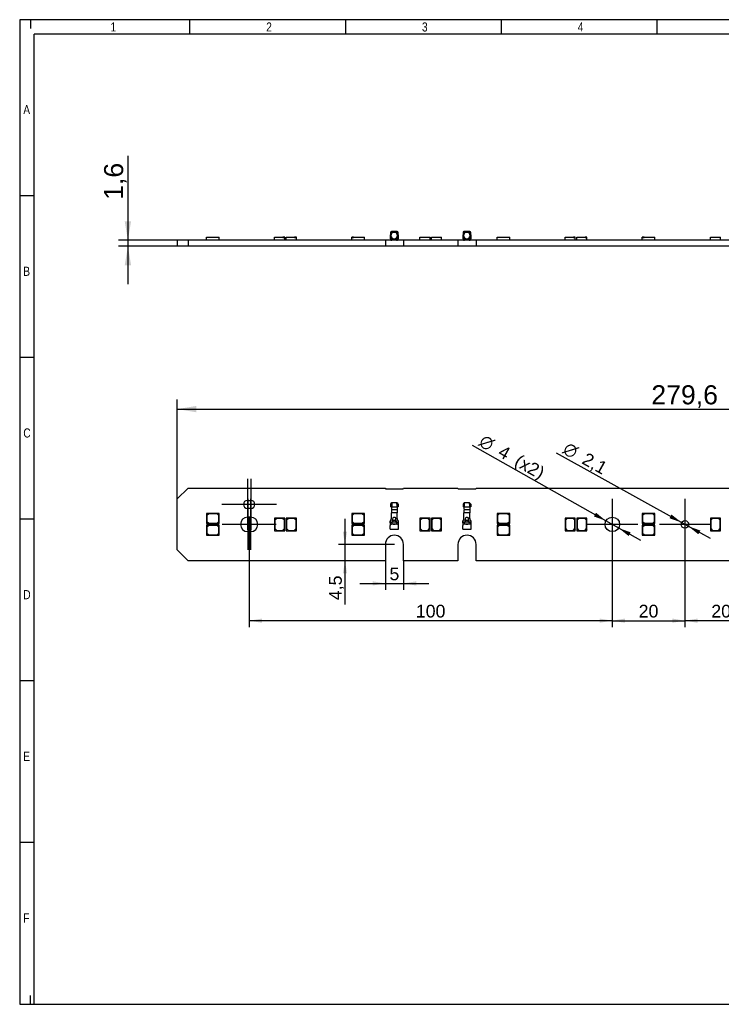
# Model space of a CAD drawing. Header units: millimetres. Extents: x 16 to 406, y 5 to 285.
# Tile 1 of 3: x 16 to 209, y 14 to 285. Entities that reach past the tile are written whole.
import ezdxf
from ezdxf.enums import TextEntityAlignment as Align
from ezdxf.lldxf.tags import DXFTag

# ---------------------------------------------------------------- set-up
doc = ezdxf.new("R2010")
doc.units = ezdxf.units.MM
for name, color, linetype in [('10', 7, 'Continuous'), ('Default', 7, 'Continuous'), ('LINLED_280X20MM_', 7, 'Continuous')]:
    doc.layers.add(name, color=color, linetype=linetype)
doc.styles.add('SEACAD_Arial', font='arial.ttf')
doc.styles.add('SEACAD_Solid_Edge_ANSI1_Symbols', font='semeca1.ttf')
tags = doc.linetypes.add('CENTER2', pattern=[28.575, 19.05, -3.175, 3.175, -3.175]).pattern_tags.tags
tags[10:11] = [DXFTag(74, 4), DXFTag(75, 0), DXFTag(340, '0'), DXFTag(46, 0.0), DXFTag(50, 0.0), DXFTag(44, 0.0), DXFTag(45, 0.0)]
tags[8:9] = [DXFTag(74, 4), DXFTag(75, 0), DXFTag(340, '0'), DXFTag(46, 0.0), DXFTag(50, 0.0), DXFTag(44, 0.0), DXFTag(45, 0.0)]
tags[6:7] = [DXFTag(74, 4), DXFTag(75, 0), DXFTag(340, '0'), DXFTag(46, 0.0), DXFTag(50, 0.0), DXFTag(44, 0.0), DXFTag(45, 0.0)]
tags[4:5] = [DXFTag(74, 4), DXFTag(75, 0), DXFTag(340, '0'), DXFTag(46, 0.0), DXFTag(50, 0.0), DXFTag(44, 0.0), DXFTag(45, 0.0)]
doc.dimstyles.new('ISO', dxfattribs={"dimtxt": 5.25, "dimasz": 5.25, "dimexe": 2.625, "dimexo": 0, "dimgap": 1.3125, "dimtad": 1, "dimtxsty": 'SEACAD_Arial', "dimblk1": '_SE_FILLED', "dimblk2": '_SE_FILLED', "dimsah": 1, "dimcen": 2.625, "dimadec": 0, "dimazin": 0, "dimtfac": 0.5, "dimtdec": 3, "dimtmove": 0, "dimatfit": 3, "dimfxl": 1, "dimarcsym": 0})

# ---------------------------------------------------------------- blocks, each defined once
blk = doc.blocks.new('SEANNOT_GROUP8')
at = {"layer": 'Default', "color": 7, "linetype": 'CENTER2'}
for p, q in [((178.86, 152.67), (178.86, 138.67)), ((185.86, 145.67), (171.86, 145.67))]:
    blk.add_line(p, q, dxfattribs=at)
blk = doc.blocks.new('SEANNOT_GROUP10')
at = {"layer": 'Default', "color": 7, "linetype": 'CENTER2'}
for p, q in [((198.86, 152.67), (198.86, 138.67)), ((205.86, 145.67), (191.86, 145.67))]:
    blk.add_line(p, q, dxfattribs=at)
blk = doc.blocks.new('SEANNOT_GROUP11')
at = {"layer": 'Default', "color": 7, "linetype": 'CENTER2'}
for p, q in [((79.26, 152.67), (79.26, 138.67)), ((86.26, 145.67), (72.26, 145.67))]:
    blk.add_line(p, q, dxfattribs=at)
blk = doc.blocks.new('SEANNOT_GROUP12')
at = {"layer": 'Default', "color": 7, "linetype": 'CENTER2'}
for p, q in [((79.26, 152.67), (79.26, 138.67)), ((86.26, 145.67), (72.26, 145.67))]:
    blk.add_line(p, q, dxfattribs=at)
blk = doc.blocks.new('SEANNOT_GROUP13')
at = {"layer": 'Default', "color": 7, "linetype": 'CENTER2'}
for p, q in [((78.36, 158.17), (78.36, 144.17)), ((85.36, 151.17), (71.36, 151.17))]:
    blk.add_line(p, q, dxfattribs=at)
blk = doc.blocks.new('SEANNOT_GROUP14')
at = {"layer": 'Default', "color": 7, "linetype": 'CENTER2'}
for p, q in [((78.36, 158.17), (78.36, 144.17)), ((85.36, 151.17), (71.36, 151.17))]:
    blk.add_line(p, q, dxfattribs=at)
blk = doc.blocks.new('SEANNOT_GROUP15')
at = {"layer": 'Default', "color": 7, "linetype": 'CENTER2'}
for p, q in [((79.36, 158.17), (79.36, 144.17)), ((86.36, 151.17), (72.36, 151.17))]:
    blk.add_line(p, q, dxfattribs=at)
blk = doc.blocks.new('SEANNOT_GROUP16')
at = {"layer": 'Default', "color": 7, "linetype": 'CENTER2'}
for p, q in [((78.46, 152.67), (78.46, 138.67)), ((85.46, 145.67), (71.46, 145.67))]:
    blk.add_line(p, q, dxfattribs=at)
blk = doc.blocks.new('SE')
at = {"layer": 'LINLED_280X20MM_', "color": 7, "linetype": 'Continuous'}
for p, q in [((59.06, 152.67), (62.06, 155.67)), ((62.06, 155.67), (116.36, 155.67)), ((116.61, 155.42), (121.11, 155.42)), ((121.36, 155.67), (136.36, 155.67)), ((136.61, 155.42), (141.11, 155.42)), ((141.36, 155.67), (256.36, 155.67)), ((59.06, 138.67), (59.06, 152.67)), ((78.36, 152.27), (79.36, 152.27)), ((79.36, 150.07), (78.36, 150.07)), ((118.11, 151.22), (117.76, 151.22)), ((117.76, 151.22), (117.76, 150.47)), ((118.01, 150.47), (117.76, 150.47)), ((118.11, 150.47), (118.01, 150.47)), ((118.01, 150.47), (118.01, 150.37)), ((119.61, 150.37), (118.01, 150.37)), ((118.01, 149.67), (118.02, 149.67)), ((118.01, 149.67), (118.01, 148.87)), ((119.6, 149.67), (118.02, 149.67)), ((119.51, 151.57), (118.11, 151.57)), ((118.11, 151.57), (118.11, 151.22)), ((118.11, 151.22), (118.11, 150.47)), ((119.51, 151.22), (119.51, 151.57)), ((119.86, 151.22), (119.51, 151.22)), ((119.51, 151.22), (119.51, 150.47)), ((119.61, 150.47), (119.51, 150.47)), ((119.6, 149.67), (119.61, 149.67)), ((119.86, 150.47), (119.61, 150.47)), ((119.61, 150.37), (119.61, 150.47)), ((119.61, 149.67), (119.61, 148.87)), ((119.86, 151.22), (119.86, 150.47)), ((138.11, 151.22), (137.76, 151.22)), ((137.76, 151.22), (137.76, 150.47)), ((138.01, 150.47), (137.76, 150.47)), ((138.11, 150.47), (138.01, 150.47)), ((138.01, 150.47), (138.01, 150.37)), ((139.61, 150.37), (138.01, 150.37)), ((138.01, 149.67), (138.02, 149.67)), ((138.01, 149.67), (138.01, 148.87)), ((139.6, 149.67), (138.02, 149.67)), ((139.51, 151.57), (138.11, 151.57)), ((138.11, 151.57), (138.11, 151.22)), ((138.11, 151.22), (138.11, 150.47)), ((139.51, 151.22), (139.51, 151.57)), ((139.86, 151.22), (139.51, 151.22)), ((139.51, 151.22), (139.51, 150.47)), ((139.61, 150.47), (139.51, 150.47)), ((139.6, 149.67), (139.61, 149.67)), ((139.86, 150.47), (139.61, 150.47)), ((139.61, 150.37), (139.61, 150.47)), ((139.61, 149.67), (139.61, 148.87)), ((139.86, 151.22), (139.86, 150.47)), ((70.11, 148.67), (67.11, 148.67)), ((67.11, 148.67), (67.11, 145.87)), ((67.71, 148.57), (67.21, 148.07)), ((67.21, 148.07), (67.21, 146.47)), ((67.21, 146.47), (67.71, 145.97)), ((70.01, 148.57), (67.71, 148.57)), ((70.51, 148.07), (70.01, 148.57)), ((70.01, 145.97), (70.51, 146.47)), ((70.11, 148.67), (70.61, 148.17)), ((70.61, 148.67), (70.11, 148.67)), ((70.51, 146.47), (70.51, 148.07)), ((70.61, 148.17), (70.61, 148.67)), ((70.61, 145.87), (70.61, 148.17)), ((79.26, 147.67), (78.46, 147.67)), ((88.66, 147.42), (85.86, 147.42)), ((85.86, 147.42), (85.86, 143.92)), ((86.46, 147.32), (85.96, 146.82)), ((85.96, 146.82), (85.96, 144.52)), ((88.06, 147.32), (86.46, 147.32)), ((88.56, 146.82), (88.06, 147.32)), ((88.56, 144.52), (88.56, 146.82)), ((88.66, 144.42), (88.66, 147.42)), ((91.86, 147.42), (89.06, 147.42)), ((89.06, 147.42), (89.06, 143.92)), ((89.66, 147.32), (89.16, 146.82)), ((89.16, 146.82), (89.16, 144.52)), ((91.26, 147.32), (89.66, 147.32)), ((91.76, 146.82), (91.26, 147.32)), ((91.76, 144.52), (91.76, 146.82)), ((91.86, 144.42), (91.86, 147.42)), ((110.61, 148.67), (107.11, 148.67)), ((107.11, 148.67), (107.11, 146.37)), ((107.61, 145.87), (107.11, 146.37)), ((107.11, 146.37), (107.11, 145.87)), ((107.71, 148.57), (107.21, 148.07)), ((107.21, 148.07), (107.21, 146.47)), ((107.21, 146.47), (107.71, 145.97)), ((110.01, 148.57), (107.71, 148.57)), ((110.51, 148.07), (110.01, 148.57)), ((110.01, 145.97), (110.51, 146.47)), ((110.51, 146.47), (110.51, 148.07)), ((110.61, 145.87), (110.61, 148.67)), ((117.71, 146.44), (117.66, 146.44)), ((117.66, 146.44), (117.66, 145.37)), ((117.71, 146.27), (117.71, 146.44)), ((117.89, 146.94), (117.8, 146.82)), ((117.86, 146.82), (117.8, 146.82)), ((117.86, 146.82), (117.87, 146.84)), ((118.01, 147.22), (117.99, 147.14)), ((119.61, 148.87), (118.01, 148.87)), ((118.01, 147.2), (118.01, 148.87)), ((119.61, 147.2), (119.61, 148.87)), ((119.73, 146.93), (119.7, 146.97)), ((119.82, 146.82), (119.72, 146.94)), ((119.74, 146.84), (119.76, 146.82)), ((119.82, 146.82), (119.76, 146.82)), ((119.96, 146.44), (119.9, 146.44)), ((119.9, 146.27), (119.9, 146.44)), ((119.96, 145.37), (119.96, 146.44)), ((125.86, 146.92), (126.36, 147.42)), ((126.36, 147.42), (125.86, 147.42)), ((125.86, 147.42), (125.86, 146.92)), ((125.86, 146.92), (125.86, 143.92)), ((126.46, 147.32), (125.96, 146.82)), ((125.96, 146.82), (125.96, 144.52)), ((128.66, 147.42), (126.36, 147.42)), ((128.06, 147.32), (126.46, 147.32)), ((128.56, 146.82), (128.06, 147.32)), ((128.56, 144.52), (128.56, 146.82)), ((128.66, 143.92), (128.66, 147.42)), ((129.06, 146.92), (129.56, 147.42)), ((129.56, 147.42), (129.06, 147.42)), ((129.06, 147.42), (129.06, 146.92)), ((129.06, 146.92), (129.06, 143.92)), ((129.66, 147.32), (129.16, 146.82)), ((129.16, 146.82), (129.16, 144.52)), ((131.86, 147.42), (129.56, 147.42)), ((131.26, 147.32), (129.66, 147.32)), ((131.76, 146.82), (131.26, 147.32)), ((131.76, 144.52), (131.76, 146.82)), ((131.86, 143.92), (131.86, 147.42)), ((137.71, 146.44), (137.66, 146.44)), ((137.66, 146.44), (137.66, 145.37)), ((137.71, 146.27), (137.71, 146.44)), ((137.89, 146.94), (137.8, 146.82)), ((137.86, 146.82), (137.8, 146.82)), ((137.86, 146.82), (137.87, 146.84)), ((138.01, 147.22), (137.99, 147.14)), ((139.61, 148.87), (138.01, 148.87)), ((138.01, 147.2), (138.01, 148.87)), ((139.61, 147.2), (139.61, 148.87)), ((139.73, 146.93), (139.7, 146.97)), ((139.82, 146.82), (139.72, 146.94)), ((139.74, 146.84), (139.76, 146.82)), ((139.82, 146.82), (139.76, 146.82)), ((139.96, 146.44), (139.9, 146.44)), ((139.9, 146.27), (139.9, 146.44)), ((139.96, 145.37), (139.96, 146.44)), ((150.11, 148.67), (147.11, 148.67)), ((147.11, 148.67), (147.11, 145.87)), ((147.71, 148.57), (147.21, 148.07)), ((147.21, 148.07), (147.21, 146.47)), ((147.21, 146.47), (147.71, 145.97)), ((150.01, 148.57), (147.71, 148.57)), ((150.51, 148.07), (150.01, 148.57)), ((150.01, 145.97), (150.51, 146.47)), ((150.11, 148.67), (150.61, 148.17)), ((150.61, 148.67), (150.11, 148.67)), ((150.51, 146.47), (150.51, 148.07)), ((150.61, 148.17), (150.61, 148.67)), ((150.61, 145.87), (150.61, 148.17)), ((168.66, 147.42), (165.86, 147.42)), ((165.86, 147.42), (165.86, 143.92)), ((166.46, 147.32), (165.96, 146.82)), ((165.96, 146.82), (165.96, 144.52)), ((168.06, 147.32), (166.46, 147.32)), ((168.56, 146.82), (168.06, 147.32)), ((168.56, 144.52), (168.56, 146.82)), ((168.66, 144.42), (168.66, 147.42)), ((171.86, 147.42), (169.06, 147.42)), ((169.06, 147.42), (169.06, 143.92)), ((169.66, 147.32), (169.16, 146.82)), ((169.16, 146.82), (169.16, 144.52)), ((171.26, 147.32), (169.66, 147.32)), ((171.76, 146.82), (171.26, 147.32)), ((171.76, 144.52), (171.76, 146.82)), ((171.86, 144.42), (171.86, 147.42)), ((190.61, 148.67), (187.11, 148.67)), ((187.11, 148.67), (187.11, 146.37)), ((187.61, 145.87), (187.11, 146.37)), ((187.11, 146.37), (187.11, 145.87)), ((187.71, 148.57), (187.21, 148.07)), ((187.21, 148.07), (187.21, 146.47)), ((187.21, 146.47), (187.71, 145.97)), ((190.01, 148.57), (187.71, 148.57)), ((190.51, 148.07), (190.01, 148.57)), ((190.01, 145.97), (190.51, 146.47)), ((190.51, 146.47), (190.51, 148.07)), ((190.61, 145.87), (190.61, 148.67)), ((205.86, 146.92), (206.36, 147.42)), ((206.36, 147.42), (205.86, 147.42)), ((205.86, 147.42), (205.86, 146.92)), ((205.86, 146.92), (205.86, 143.92)), ((206.46, 147.32), (205.96, 146.82)), ((205.96, 146.82), (205.96, 144.52)), ((208.66, 147.42), (206.36, 147.42)), ((208.06, 147.32), (206.46, 147.32)), ((208.56, 146.82), (208.06, 147.32)), ((208.56, 144.52), (208.56, 146.82)), ((208.66, 143.92), (208.66, 147.42)), ((67.11, 145.87), (70.61, 145.87)), ((70.11, 145.47), (67.11, 145.47)), ((67.11, 145.47), (67.11, 142.67)), ((67.71, 145.37), (67.21, 144.87)), ((67.21, 144.87), (67.21, 143.27)), ((67.71, 145.97), (70.01, 145.97)), ((70.01, 145.37), (67.71, 145.37)), ((70.51, 144.87), (70.01, 145.37)), ((70.11, 145.47), (70.61, 144.97)), ((70.61, 145.47), (70.11, 145.47)), ((70.51, 143.27), (70.51, 144.87)), ((70.61, 144.97), (70.61, 145.47)), ((70.61, 142.67), (70.61, 144.97)), ((78.46, 143.67), (79.26, 143.67)), ((85.86, 143.92), (88.16, 143.92)), ((85.96, 144.52), (86.46, 144.02)), ((86.46, 144.02), (88.06, 144.02)), ((88.06, 144.02), (88.56, 144.52)), ((88.66, 144.42), (88.16, 143.92)), ((88.16, 143.92), (88.66, 143.92)), ((88.66, 143.92), (88.66, 144.42)), ((89.06, 143.92), (91.36, 143.92)), ((89.16, 144.52), (89.66, 144.02)), ((89.66, 144.02), (91.26, 144.02)), ((91.26, 144.02), (91.76, 144.52)), ((91.86, 144.42), (91.36, 143.92)), ((91.36, 143.92), (91.86, 143.92)), ((91.86, 143.92), (91.86, 144.42)), ((107.11, 145.87), (107.61, 145.87)), ((110.61, 145.47), (107.11, 145.47)), ((107.11, 145.47), (107.11, 143.17)), ((107.71, 145.37), (107.21, 144.87)), ((107.21, 144.87), (107.21, 143.27)), ((107.61, 145.87), (110.61, 145.87)), ((107.71, 145.97), (110.01, 145.97)), ((110.01, 145.37), (107.71, 145.37)), ((110.51, 144.87), (110.01, 145.37)), ((110.51, 143.27), (110.51, 144.87)), ((110.61, 142.67), (110.61, 145.47)), ((117.66, 145.17), (117.66, 145.37)), ((117.66, 144.37), (117.66, 145.17)), ((117.66, 144.37), (119.96, 144.37)), ((117.71, 146.27), (118.18, 146.27)), ((118.03, 145.77), (118.11, 145.77)), ((118.18, 146.26), (118.11, 145.77)), ((118.81, 145.77), (118.11, 145.77)), ((119.44, 146.26), (118.18, 146.26)), ((118.51, 145.77), (119.1, 145.77)), ((119.51, 145.77), (118.81, 145.77)), ((119.44, 146.27), (119.9, 146.27)), ((119.51, 145.77), (119.44, 146.26)), ((119.51, 145.77), (119.58, 145.77)), ((119.96, 145.17), (119.96, 145.37)), ((119.96, 144.37), (119.96, 145.17)), ((125.86, 143.92), (128.66, 143.92)), ((125.96, 144.52), (126.46, 144.02)), ((126.46, 144.02), (128.06, 144.02)), ((128.06, 144.02), (128.56, 144.52)), ((129.06, 143.92), (131.86, 143.92)), ((129.16, 144.52), (129.66, 144.02)), ((129.66, 144.02), (131.26, 144.02)), ((131.26, 144.02), (131.76, 144.52)), ((137.66, 145.17), (137.66, 145.37)), ((137.66, 144.37), (137.66, 145.17)), ((137.66, 144.37), (139.96, 144.37)), ((137.71, 146.27), (138.18, 146.27)), ((138.03, 145.77), (138.11, 145.77)), ((138.18, 146.26), (138.11, 145.77)), ((138.81, 145.77), (138.11, 145.77)), ((139.44, 146.26), (138.18, 146.26)), ((138.51, 145.77), (139.1, 145.77)), ((139.51, 145.77), (138.81, 145.77)), ((139.44, 146.27), (139.9, 146.27)), ((139.51, 145.77), (139.44, 146.26)), ((139.51, 145.77), (139.58, 145.77)), ((139.96, 145.17), (139.96, 145.37)), ((139.96, 144.37), (139.96, 145.17)), ((147.11, 145.87), (150.61, 145.87)), ((150.11, 145.47), (147.11, 145.47)), ((147.11, 145.47), (147.11, 142.67)), ((147.71, 145.37), (147.21, 144.87)), ((147.21, 144.87), (147.21, 143.27)), ((147.71, 145.97), (150.01, 145.97)), ((150.01, 145.37), (147.71, 145.37)), ((150.51, 144.87), (150.01, 145.37)), ((150.11, 145.47), (150.61, 144.97)), ((150.61, 145.47), (150.11, 145.47)), ((150.51, 143.27), (150.51, 144.87)), ((150.61, 144.97), (150.61, 145.47)), ((150.61, 142.67), (150.61, 144.97)), ((165.86, 143.92), (168.16, 143.92)), ((165.96, 144.52), (166.46, 144.02)), ((166.46, 144.02), (168.06, 144.02)), ((168.06, 144.02), (168.56, 144.52)), ((168.66, 144.42), (168.16, 143.92)), ((168.16, 143.92), (168.66, 143.92)), ((168.66, 143.92), (168.66, 144.42)), ((169.06, 143.92), (171.36, 143.92)), ((169.16, 144.52), (169.66, 144.02)), ((169.66, 144.02), (171.26, 144.02)), ((171.26, 144.02), (171.76, 144.52)), ((171.86, 144.42), (171.36, 143.92)), ((171.36, 143.92), (171.86, 143.92)), ((171.86, 143.92), (171.86, 144.42)), ((187.11, 145.87), (187.61, 145.87)), ((190.61, 145.47), (187.11, 145.47)), ((187.11, 145.47), (187.11, 143.17)), ((187.71, 145.37), (187.21, 144.87)), ((187.21, 144.87), (187.21, 143.27)), ((187.61, 145.87), (190.61, 145.87)), ((187.71, 145.97), (190.01, 145.97)), ((190.01, 145.37), (187.71, 145.37)), ((190.51, 144.87), (190.01, 145.37)), ((190.51, 143.27), (190.51, 144.87)), ((190.61, 142.67), (190.61, 145.47)), ((205.86, 143.92), (208.66, 143.92)), ((205.96, 144.52), (206.46, 144.02)), ((206.46, 144.02), (208.06, 144.02)), ((208.06, 144.02), (208.56, 144.52)), ((67.11, 142.67), (70.61, 142.67)), ((67.21, 143.27), (67.71, 142.77)), ((67.71, 142.77), (70.01, 142.77)), ((70.01, 142.77), (70.51, 143.27)), ((107.61, 142.67), (107.11, 143.17)), ((107.11, 143.17), (107.11, 142.67)), ((107.11, 142.67), (107.61, 142.67)), ((107.21, 143.27), (107.71, 142.77)), ((107.61, 142.67), (110.61, 142.67)), ((107.71, 142.77), (110.01, 142.77)), ((110.01, 142.77), (110.51, 143.27)), ((147.11, 142.67), (150.61, 142.67)), ((147.21, 143.27), (147.71, 142.77)), ((147.71, 142.77), (150.01, 142.77)), ((150.01, 142.77), (150.51, 143.27)), ((187.61, 142.67), (187.11, 143.17)), ((187.11, 143.17), (187.11, 142.67)), ((187.11, 142.67), (187.61, 142.67)), ((187.21, 143.27), (187.71, 142.77)), ((187.61, 142.67), (190.61, 142.67)), ((187.71, 142.77), (190.01, 142.77)), ((190.01, 142.77), (190.51, 143.27)), ((62.06, 135.67), (59.06, 138.67)), ((116.36, 140.17), (116.36, 135.67)), ((121.36, 135.67), (121.36, 140.17)), ((136.36, 140.17), (136.36, 135.67)), ((141.36, 135.67), (141.36, 140.17)), ((116.36, 135.67), (62.06, 135.67)), ((136.36, 135.67), (121.36, 135.67)), ((256.36, 135.67), (141.36, 135.67))]:
    blk.add_line(p, q, dxfattribs=at)
for centre, radius in [((178.86, 145.67), 2), ((198.86, 145.67), 1.05)]:
    blk.add_circle(centre, radius, dxfattribs=at)
for centre, radius, start, end in [((116.61, 155.67), 0.25, 180, 270), ((121.11, 155.67), 0.25, 270, 0), ((136.61, 155.67), 0.25, 180, 270), ((141.11, 155.67), 0.25, 270, 0), ((78.36, 151.17), 1.1, 90, 270), ((79.36, 151.17), 1.1, 270, 90), ((118.11, 151.21), 0.352, 90, 179.6745), ((118.11, 151.21), 0.102, 90, 178.8766), ((119.51, 151.21), 0.352, 0.3255, 90), ((119.51, 151.21), 0.102, 1.1234, 90), ((138.11, 151.21), 0.352, 90, 179.6745), ((138.11, 151.21), 0.102, 90, 178.8766), ((139.51, 151.21), 0.352, 0.3255, 90), ((139.51, 151.21), 0.102, 1.1234, 90), ((78.46, 145.67), 2, 90, 270), ((79.26, 145.67), 2, 270, 90), ((118.26, 146.44), 0.6, 140.01, 180), ((118.03, 146.84), 0.161, 166.7725, 181.541), ((121.37, 146.08), 3.59, 166.1227, 167.0293), ((117.51, 147.26), 0.501, 319.7418, 351.8387), ((117.51, 147.26), 0.5, 344.5703, 0), ((137.57, 142.85), 19.69, 168.9037, 170.0328), ((118.81, 144.67), 2.04, 74.0101, 105.9899), ((123.57, 145.73), 5.4, 169.4036, 170.3363), ((220.7, 128.29), 104.08, 169.388, 169.7975), ((118.81, 144.9), 1.9, 73.2903, 106.7097), ((16.92, 128.29), 104.08, 10.2025, 10.612), ((114.05, 145.73), 5.4, 9.6637, 10.5964), ((100.05, 142.85), 19.69, 9.9673, 11.0962), ((120.11, 147.26), 0.5, 180, 219.99), ((115.26, 145.84), 4.6, 13.7639, 13.7772), ((115.26, 145.84), 4.6, 13.0707, 13.7639), ((119.58, 146.84), 0.161, 358.459, 13.2275), ((119.36, 146.44), 0.6, 0, 39.99), ((138.26, 146.44), 0.6, 140.01, 180), ((138.03, 146.84), 0.161, 166.7725, 181.541), ((141.37, 146.08), 3.59, 166.1227, 167.0293), ((137.51, 147.26), 0.501, 319.7418, 351.8387), ((137.51, 147.26), 0.5, 344.5703, 0), ((157.57, 142.85), 19.69, 168.9037, 170.0328), ((138.81, 144.67), 2.04, 74.0101, 105.9899), ((143.57, 145.73), 5.4, 169.4036, 170.3363), ((240.7, 128.29), 104.08, 169.388, 169.7975), ((138.81, 144.9), 1.9, 73.2903, 106.7097), ((36.92, 128.29), 104.08, 10.2025, 10.612), ((134.05, 145.73), 5.4, 9.6637, 10.5964), ((120.05, 142.85), 19.69, 9.9673, 11.0962), ((140.11, 147.26), 0.5, 180, 219.99), ((135.26, 145.84), 4.6, 13.7639, 13.7772), ((135.26, 145.84), 4.6, 13.0707, 13.7639), ((139.58, 146.84), 0.161, 358.459, 13.2275), ((139.36, 146.44), 0.6, 0, 39.99), ((118.86, 140.17), 2.5, 0, 180), ((138.86, 140.17), 2.5, 0, 180)]:
    blk.add_arc(centre, radius, start, end, dxfattribs=at)
for centre, major_axis, start_param, end_param in [((117.51, 147.2), (-0.5, 0), 2.403589, 3.068484), ((117.51, 147.2), (-0.5, 0), 3.068484, 3.141593), ((120.11, 147.2), (0.5, 0), 3.141593, 3.230035), ((120.11, 147.2), (0.5, 0), 3.230035, 3.879597), ((137.51, 147.2), (-0.5, 0), 2.403589, 3.068484), ((137.51, 147.2), (-0.5, 0), 3.068484, 3.141593), ((140.11, 147.2), (0.5, 0), 3.141593, 3.230035), ((140.11, 147.2), (0.5, 0), 3.230035, 3.879597)]:
    blk.add_ellipse(centre, major_axis=major_axis, ratio=0.955175, start_param=start_param, end_param=end_param, dxfattribs=at)
for points in [[(118.01, 150.37), (118.01, 150.04), (118.02, 150), (118.02, 149.67)], [(119.61, 150.37), (119.61, 150.04), (119.6, 150), (119.6, 149.67)], [(138.01, 150.37), (138.01, 150.04), (138.02, 150), (138.02, 149.67)], [(139.61, 150.37), (139.61, 150.04), (139.6, 150), (139.6, 149.67)], [(117.71, 146.44), (117.71, 146.46), (117.71, 146.49), (117.72, 146.54), (117.73, 146.6), (117.75, 146.65), (117.77, 146.69), (117.8, 146.74), (117.83, 146.78), (117.85, 146.81), (117.86, 146.82)], [(117.87, 146.84), (117.89, 146.85), (117.91, 146.88), (117.93, 146.92), (117.96, 146.96), (117.97, 147.01), (117.99, 147.05), (118, 147.1), (118.01, 147.15), (118.01, 147.18), (118.01, 147.2)], [(119.22, 147.46), (119.19, 147.47), (119.12, 147.5), (119.02, 147.53), (118.92, 147.55), (118.81, 147.55), (118.7, 147.55), (118.6, 147.53), (118.49, 147.5), (118.43, 147.47), (118.4, 147.46)], [(119.61, 147.2), (119.61, 147.18), (119.61, 147.15), (119.62, 147.1), (119.63, 147.05), (119.64, 147), (119.66, 146.96), (119.68, 146.92), (119.71, 146.88), (119.73, 146.85), (119.74, 146.84)], [(119.76, 146.82), (119.77, 146.81), (119.79, 146.78), (119.82, 146.74), (119.85, 146.69), (119.87, 146.64), (119.88, 146.59), (119.9, 146.54), (119.9, 146.49), (119.9, 146.46), (119.9, 146.44)], [(137.71, 146.44), (137.71, 146.46), (137.71, 146.49), (137.72, 146.54), (137.73, 146.6), (137.75, 146.65), (137.77, 146.69), (137.8, 146.74), (137.83, 146.78), (137.85, 146.81), (137.86, 146.82)], [(137.87, 146.84), (137.89, 146.85), (137.91, 146.88), (137.93, 146.92), (137.96, 146.96), (137.97, 147.01), (137.99, 147.05), (138, 147.1), (138.01, 147.15), (138.01, 147.18), (138.01, 147.2)], [(139.22, 147.46), (139.19, 147.47), (139.12, 147.5), (139.02, 147.53), (138.92, 147.55), (138.81, 147.55), (138.7, 147.55), (138.6, 147.53), (138.49, 147.5), (138.43, 147.47), (138.4, 147.46)], [(139.61, 147.2), (139.61, 147.18), (139.61, 147.15), (139.62, 147.1), (139.63, 147.05), (139.64, 147), (139.66, 146.96), (139.68, 146.92), (139.71, 146.88), (139.73, 146.85), (139.74, 146.84)], [(139.76, 146.82), (139.77, 146.81), (139.79, 146.78), (139.82, 146.74), (139.85, 146.69), (139.87, 146.64), (139.88, 146.59), (139.9, 146.54), (139.9, 146.49), (139.9, 146.46), (139.9, 146.44)]]:
    blk.add_open_spline(points, degree=3, dxfattribs=at)
for points in [[(118.03, 145.77), (117.98, 145.77), (117.93, 145.77), (117.85, 145.81), (117.81, 145.84), (117.76, 145.93), (117.74, 145.99), (117.72, 146.12), (117.71, 146.19), (117.71, 146.27)], [(119.9, 146.27), (119.9, 146.19), (119.9, 146.12), (119.88, 145.99), (119.86, 145.93), (119.81, 145.84), (119.77, 145.81), (119.69, 145.77), (119.64, 145.77), (119.58, 145.77)], [(138.03, 145.77), (137.98, 145.77), (137.93, 145.77), (137.85, 145.81), (137.81, 145.84), (137.76, 145.93), (137.74, 145.99), (137.72, 146.12), (137.71, 146.19), (137.71, 146.27)], [(139.9, 146.27), (139.9, 146.19), (139.9, 146.12), (139.88, 145.99), (139.86, 145.93), (139.81, 145.84), (139.77, 145.81), (139.69, 145.77), (139.64, 145.77), (139.58, 145.77)]]:
    blk.add_open_spline(points, degree=3, knots=[0, 0, 0, 0, 0.25, 0.25, 0.5, 0.5, 0.75, 0.75, 1, 1, 1, 1], dxfattribs=at)
blk = doc.blocks.new('SE1')
at = {"layer": 'LINLED_280X20MM_', "color": 7, "linetype": 'Continuous'}
for p, q in [((117.66, 225.15), (117.66, 224.35)), ((117.76, 225.95), (117.76, 225.62)), ((117.91, 224.35), (117.91, 225.15)), ((118.81, 226.3), (118.01, 226.3)), ((118.01, 226.3), (118.01, 225.98)), ((118.01, 226.05), (118.01, 226.27)), ((118.01, 226.27), (118.01, 226.27)), ((118.01, 226.05), (118.01, 226.04)), ((119.61, 226.3), (118.81, 226.3)), ((118.86, 226.3), (118.86, 226.3)), ((119.61, 226.3), (119.61, 225.98)), ((119.61, 226.05), (119.61, 226.27)), ((119.61, 226.27), (119.61, 226.27)), ((119.61, 226.05), (119.61, 226.04)), ((119.71, 225.15), (119.71, 224.35)), ((119.86, 225.62), (119.86, 225.95)), ((119.96, 224.35), (119.96, 225.15)), ((137.66, 225.15), (137.66, 224.35)), ((137.76, 225.95), (137.76, 225.62)), ((137.91, 224.35), (137.91, 225.15)), ((138.81, 226.3), (138.01, 226.3)), ((138.01, 226.3), (138.01, 225.98)), ((138.01, 226.05), (138.01, 226.27)), ((138.01, 226.27), (138.01, 226.27)), ((138.01, 226.05), (138.01, 226.04)), ((139.61, 226.3), (138.81, 226.3)), ((138.86, 226.3), (138.86, 226.3)), ((139.61, 226.3), (139.61, 225.98)), ((139.61, 226.05), (139.61, 226.27)), ((139.61, 226.27), (139.61, 226.27)), ((139.61, 226.05), (139.61, 226.04)), ((139.71, 225.15), (139.71, 224.35)), ((139.86, 225.62), (139.86, 225.95)), ((139.96, 224.35), (139.96, 225.15)), ((62.06, 223.85), (59.06, 223.85)), ((59.06, 223.85), (59.06, 222.25)), ((62.06, 222.25), (59.06, 222.25)), ((116.36, 223.85), (62.06, 223.85)), ((62.06, 223.85), (62.06, 222.25)), ((116.36, 222.25), (62.06, 222.25)), ((67.11, 223.85), (67.11, 224.75)), ((67.11, 224.75), (70.61, 224.75)), ((70.61, 223.85), (70.61, 224.75)), ((85.86, 223.85), (85.86, 224.75)), ((85.86, 224.75), (88.16, 224.75)), ((88.16, 224.65), (88.16, 224.75)), ((88.66, 224.75), (88.16, 224.75)), ((88.16, 224.65), (88.66, 224.65)), ((88.66, 224.65), (88.66, 224.75)), ((88.66, 223.85), (88.66, 224.65)), ((89.06, 223.85), (89.06, 224.75)), ((89.06, 224.75), (91.36, 224.75)), ((91.36, 224.65), (91.36, 224.75)), ((91.86, 224.75), (91.36, 224.75)), ((91.36, 224.65), (91.86, 224.65)), ((91.86, 224.65), (91.86, 224.75)), ((91.86, 223.85), (91.86, 224.65)), ((107.11, 224.65), (107.11, 224.75)), ((107.61, 224.75), (107.11, 224.75)), ((107.11, 223.85), (107.11, 224.65)), ((107.11, 224.65), (107.61, 224.65)), ((107.61, 224.75), (110.61, 224.75)), ((107.61, 224.65), (107.61, 224.75)), ((110.61, 223.85), (110.61, 224.75)), ((121.36, 223.85), (116.36, 223.85)), ((116.36, 223.85), (116.36, 222.25)), ((121.36, 222.25), (116.36, 222.25)), ((118.01, 224.2), (118.01, 224.32)), ((118.01, 224.2), (118.11, 224.2)), ((118.11, 224.2), (118.11, 224.23)), ((118.11, 224.2), (118.16, 224.2)), ((119.46, 224.1), (118.16, 224.1)), ((119.46, 224.2), (119.51, 224.2)), ((119.51, 224.2), (119.51, 224.23)), ((119.51, 224.2), (119.61, 224.2)), ((119.61, 224.32), (119.61, 224.2)), ((136.36, 223.85), (121.36, 223.85)), ((121.36, 223.85), (121.36, 222.25)), ((136.36, 222.25), (121.36, 222.25)), ((125.86, 223.85), (125.86, 224.75)), ((125.86, 224.75), (128.66, 224.75)), ((128.66, 223.85), (128.66, 224.75)), ((129.06, 223.85), (129.06, 224.75)), ((129.06, 224.75), (131.86, 224.75)), ((131.86, 223.85), (131.86, 224.75)), ((141.36, 223.85), (136.36, 223.85)), ((136.36, 223.85), (136.36, 222.25)), ((141.36, 222.25), (136.36, 222.25)), ((138.01, 224.2), (138.01, 224.32)), ((138.01, 224.2), (138.11, 224.2)), ((138.11, 224.2), (138.11, 224.23)), ((138.11, 224.2), (138.16, 224.2)), ((139.46, 224.1), (138.16, 224.1)), ((139.46, 224.2), (139.51, 224.2)), ((139.51, 224.2), (139.51, 224.23)), ((139.51, 224.2), (139.61, 224.2)), ((139.61, 224.32), (139.61, 224.2)), ((256.36, 223.85), (141.36, 223.85)), ((141.36, 223.85), (141.36, 222.25)), ((256.36, 222.25), (141.36, 222.25)), ((147.11, 223.85), (147.11, 224.75)), ((147.11, 224.75), (150.61, 224.75)), ((150.61, 223.85), (150.61, 224.75)), ((165.86, 223.85), (165.86, 224.75)), ((165.86, 224.75), (168.16, 224.75)), ((168.16, 224.65), (168.16, 224.75)), ((168.66, 224.75), (168.16, 224.75)), ((168.16, 224.65), (168.66, 224.65)), ((168.66, 224.65), (168.66, 224.75)), ((168.66, 223.85), (168.66, 224.65)), ((169.06, 223.85), (169.06, 224.75)), ((169.06, 224.75), (171.36, 224.75)), ((171.36, 224.65), (171.36, 224.75)), ((171.86, 224.75), (171.36, 224.75)), ((171.36, 224.65), (171.86, 224.65)), ((171.86, 224.65), (171.86, 224.75)), ((171.86, 223.85), (171.86, 224.65)), ((187.11, 224.65), (187.11, 224.75)), ((187.61, 224.75), (187.11, 224.75)), ((187.11, 223.85), (187.11, 224.65)), ((187.11, 224.65), (187.61, 224.65)), ((187.61, 224.75), (190.61, 224.75)), ((187.61, 224.65), (187.61, 224.75)), ((190.61, 223.85), (190.61, 224.75)), ((205.86, 223.85), (205.86, 224.75)), ((205.86, 224.75), (208.66, 224.75)), ((208.66, 223.85), (208.66, 224.75))]:
    blk.add_line(p, q, dxfattribs=at)
for centre, radius, start, end in [((118.81, 225.15), 1.15, 0, 180), ((118.11, 225.95), 0.35, 106.6015, 180), ((118.81, 225.15), 0.9, 0, 180), ((118.81, 225.15), 0.9, 180, 0), ((118.91, 226.27), 0.902, 180.2614, 181.2623), ((119.51, 225.95), 0.35, 0, 73.3985), ((138.81, 225.15), 1.15, 0, 180), ((138.11, 225.95), 0.35, 106.6015, 180), ((138.81, 225.15), 0.9, 0, 180), ((138.81, 225.15), 0.9, 180, 0), ((138.91, 226.27), 0.902, 180.2614, 181.2623), ((139.51, 225.95), 0.35, 0, 73.3985), ((118.16, 224.35), 0.5, 180, 270), ((118.11, 224.2), 0.35, 229.3992, 270), ((118.81, 225.15), 1.15, 218.5, 245.9294), ((118.16, 224.35), 0.25, 180, 270), ((118.11, 224.2), 0.1, 180, 221.9803), ((118.81, 225.15), 1.15, 294.0706, 321.5), ((119.46, 224.35), 0.25, 270, 0), ((119.46, 224.35), 0.5, 270, 0), ((119.51, 224.2), 0.35, 270, 310.6008), ((119.51, 224.2), 0.1, 318.0197, 0), ((138.16, 224.35), 0.5, 180, 270), ((138.11, 224.2), 0.35, 229.3992, 270), ((138.81, 225.15), 1.15, 218.5, 245.9294), ((138.16, 224.35), 0.25, 180, 270), ((138.11, 224.2), 0.1, 180, 221.9803), ((138.81, 225.15), 1.15, 294.0706, 321.5), ((139.46, 224.35), 0.25, 270, 0), ((139.46, 224.35), 0.5, 270, 0), ((139.51, 224.2), 0.35, 270, 310.6008), ((139.51, 224.2), 0.1, 318.0197, 0)]:
    blk.add_arc(centre, radius, start, end, dxfattribs=at)
blk = doc.blocks.new('DMBLK1')
at = {"layer": 'Default', "linetype": 'Continuous'}
for points in [[(64.31, 178.27), (59.06, 177.4), (64.31, 176.52)], [(333.41, 178.27), (333.41, 176.52), (338.66, 177.4)]]:
    blk.add_hatch(color=7, dxfattribs=at).paths.add_polyline_path(points)
at = {"layer": 'Default', "color": 7, "linetype": 'Continuous'}
for p, q in [((59.06, 152.67), (59.06, 180.02)), ((338.66, 152.67), (338.66, 180.02)), ((59.06, 177.4), (338.66, 177.4))]:
    blk.add_line(p, q, dxfattribs=at)
at = {"layer": 'Default', "color": 7, "linetype": 'Continuous', "style": 'SEACAD_Arial'}
blk.add_text('279,6', height=5.25, dxfattribs=at).set_placement((189.61, 183.96), align=Align.TOP_LEFT)
blk = doc.blocks.new('_SE_FILLED')
at = {"color": 0}
blk.add_line((0, 0), (-1, 0), dxfattribs=at)
blk.add_solid([(0, 0), (-1, -0.1665), (-1, 0.1665), (0, 0)], dxfattribs=at)
blk = doc.blocks.new('DMBLK2')
at = {"layer": 'Default', "linetype": 'Continuous'}
for points in [[(44.59, 229.1), (45.47, 223.85), (46.34, 229.1)], [(44.59, 217), (46.34, 217), (45.47, 222.25)]]:
    blk.add_hatch(color=7, dxfattribs=at).paths.add_polyline_path(points)
at = {"layer": 'Default', "color": 7, "linetype": 'Continuous'}
for p, q in [((45.47, 247.1), (45.47, 211.75)), ((62.06, 223.85), (42.84, 223.85)), ((62.06, 222.25), (42.84, 222.25))]:
    blk.add_line(p, q, dxfattribs=at)
at = {"layer": 'Default', "color": 7, "linetype": 'Continuous', "style": 'SEACAD_Arial'}
blk.add_text('1,6', height=5.25, rotation=90, dxfattribs=at).set_placement((38.91, 234.99), align=Align.TOP_LEFT)
blk = doc.blocks.new('DMBLK5')
at = {"layer": 'Default', "linetype": 'Continuous'}
for points in [[(182.36, 118.58), (182.36, 119.75), (178.86, 119.16)], [(195.36, 118.58), (198.86, 119.16), (195.36, 119.75)]]:
    blk.add_hatch(color=7, dxfattribs=at).paths.add_polyline_path(points)
at = {"layer": 'Default', "color": 7, "linetype": 'Continuous'}
for p, q in [((178.86, 145.67), (178.86, 117.41)), ((198.86, 145.67), (198.86, 117.41)), ((178.86, 119.16), (198.86, 119.16))]:
    blk.add_line(p, q, dxfattribs=at)
at = {"layer": 'Default', "color": 7, "linetype": 'Continuous', "style": 'SEACAD_Arial'}
blk.add_text('20', height=3.5, dxfattribs=at).set_placement((186.12, 123.54), align=Align.TOP_LEFT)
blk = doc.blocks.new('DMBLK6')
at = {"layer": 'Default', "linetype": 'Continuous'}
for points in [[(202.36, 118.58), (202.36, 119.75), (198.86, 119.16)], [(215.36, 118.58), (218.86, 119.16), (215.36, 119.75)]]:
    blk.add_hatch(color=7, dxfattribs=at).paths.add_polyline_path(points)
at = {"layer": 'Default', "color": 7, "linetype": 'Continuous'}
for p, q in [((198.86, 145.67), (198.86, 117.41)), ((218.86, 145.67), (218.86, 117.41)), ((218.86, 119.16), (198.86, 119.16))]:
    blk.add_line(p, q, dxfattribs=at)
at = {"layer": 'Default', "color": 7, "linetype": 'Continuous', "style": 'SEACAD_Arial'}
blk.add_text('20', height=3.5, dxfattribs=at).set_placement((206.12, 123.54), align=Align.TOP_LEFT)
blk = doc.blocks.new('DMBLK8')
at = {"layer": 'Default', "linetype": 'Continuous'}
for points in [[(82.36, 118.58), (82.36, 119.75), (78.86, 119.16)], [(175.36, 118.58), (178.86, 119.16), (175.36, 119.75)]]:
    blk.add_hatch(color=7, dxfattribs=at).paths.add_polyline_path(points)
at = {"layer": 'Default', "color": 7, "linetype": 'Continuous'}
for p, q in [((78.86, 147.67), (78.86, 117.41)), ((178.86, 145.67), (178.86, 117.41)), ((178.86, 119.16), (78.86, 119.16))]:
    blk.add_line(p, q, dxfattribs=at)
at = {"layer": 'Default', "color": 7, "linetype": 'Continuous', "style": 'SEACAD_Arial'}
blk.add_text('100', height=3.5, dxfattribs=at).set_placement((124.75, 123.54), align=Align.TOP_LEFT)
blk = doc.blocks.new('DMBLK13')
at = {"layer": 'Default', "linetype": 'Continuous'}
for points in [[(173.78, 147.86), (177.12, 146.65), (174.36, 148.88)], [(183.36, 142.45), (183.93, 143.47), (180.6, 144.68)]]:
    blk.add_hatch(color=7, dxfattribs=at).paths.add_polyline_path(points)
at = {"layer": 'Default', "color": 7, "linetype": 'Continuous'}
for p, q in [((177.12, 146.65), (140.37, 167.41)), ((186.69, 141.24), (177.12, 146.65))]:
    blk.add_line(p, q, dxfattribs=at)
for s, style, p in [('O', 'SEACAD_Solid_Edge_ANSI1_Symbols', (143.58, 170.62)), ('4', 'SEACAD_Arial', (148.81, 167.67)), ('(x2)', 'SEACAD_Arial', (153.32, 165.11))]:
    blk.add_text(s, height=3.5, rotation=330.538, dxfattribs=dict(at, style=style)).set_placement(p, align=Align.TOP_LEFT)
blk = doc.blocks.new('DMBLK14')
at = {"layer": 'Default', "linetype": 'Continuous'}
for points in [[(194.6, 147.36), (197.94, 146.18), (195.16, 148.38)], [(202.55, 142.95), (203.12, 143.97), (199.78, 145.16)]]:
    blk.add_hatch(color=7, dxfattribs=at).paths.add_polyline_path(points)
at = {"layer": 'Default', "color": 7, "linetype": 'Continuous'}
for p, q in [((197.94, 146.18), (163.47, 165.3)), ((205.9, 141.76), (197.94, 146.18))]:
    blk.add_line(p, q, dxfattribs=at)
for s, style, p in [('O', 'SEACAD_Solid_Edge_ANSI1_Symbols', (166.67, 168.53)), ('2,1', 'SEACAD_Arial', (171.91, 165.62))]:
    blk.add_text(s, height=3.5, rotation=330.9759, dxfattribs=dict(at, style=style)).set_placement(p, align=Align.TOP_LEFT)
blk = doc.blocks.new('DMBLK15')
at = {"layer": 'Default', "linetype": 'Continuous'}
for points in [[(112.86, 128.84), (116.36, 129.43), (112.86, 130.01)], [(124.86, 128.84), (124.86, 130.01), (121.36, 129.43)]]:
    blk.add_hatch(color=7, dxfattribs=at).paths.add_polyline_path(points)
at = {"layer": 'Default', "color": 7, "linetype": 'Continuous'}
for p, q in [((116.36, 135.67), (116.36, 127.68)), ((121.36, 135.67), (121.36, 127.68)), ((109.36, 129.43), (128.36, 129.43))]:
    blk.add_line(p, q, dxfattribs=at)
at = {"layer": 'Default', "color": 7, "linetype": 'Continuous', "style": 'SEACAD_Arial'}
blk.add_text('5', height=3.5, dxfattribs=at).set_placement((117.49, 133.8), align=Align.TOP_LEFT)
blk = doc.blocks.new('DMBLK16')
at = {"layer": 'Default', "linetype": 'Continuous'}
for points in [[(104.66, 143.67), (105.24, 140.17), (105.82, 143.67)], [(104.66, 132.17), (105.82, 132.17), (105.24, 135.67)]]:
    blk.add_hatch(color=7, dxfattribs=at).paths.add_polyline_path(points)
at = {"layer": 'Default', "color": 7, "linetype": 'Continuous'}
for p, q in [((105.24, 147.17), (105.24, 123.58)), ((118.86, 140.17), (103.49, 140.17))]:
    blk.add_line(p, q, dxfattribs=at)
at = {"layer": 'Default', "color": 7, "linetype": 'Continuous', "style": 'SEACAD_Arial'}
blk.add_text('4,5', height=3.5, rotation=90, dxfattribs=at).set_placement((100.86, 124.8), align=Align.TOP_LEFT)

msp = doc.modelspace()

# ---------------------------------------------------------------- linework, layer by layer
at = {"layer": '10', "color": 7, "linetype": 'Continuous'}
for p, q in [((18.666, 284.578), (18.666, 282.156)), ((62.555, 280.578), (62.555, 284.578)), ((105.444, 280.578), (105.444, 284.578)), ((148.333, 280.578), (148.333, 284.578)), ((191.222, 280.578), (191.222, 284.578)), ((405.666, 280.578), (19.666, 280.578)), ((19.666, 13.578), (19.666, 280.578)), ((19.666, 236.078), (15.666, 236.078)), ((19.666, 191.578), (15.666, 191.578)), ((19.666, 147.078), (15.666, 147.078)), ((19.666, 102.578), (15.666, 102.578)), ((19.666, 58.078), (15.666, 58.078)), ((18.666, 13.578), (18.666, 15.999))]:
    msp.add_line(p, q, dxfattribs=at)
msp.add_lwpolyline([(405.666, 13.577), (405.666, 284.577), (15.666, 284.577), (15.666, 13.577), (405.666, 13.577)], dxfattribs=at)

# ---------------------------------------------------------------- block references
at = {"layer": 'Default'}
for name in ['SE1', 'SEANNOT_GROUP13', 'SEANNOT_GROUP14', 'SEANNOT_GROUP15', 'SE', 'SEANNOT_GROUP16', 'SEANNOT_GROUP11', 'SEANNOT_GROUP12', 'SEANNOT_GROUP8', 'SEANNOT_GROUP10']:
    msp.add_blockref(name, (0, 0), dxfattribs=at)

# ---------------------------------------------------------------- texts
at = {"layer": '10', "char_height": 2.5, "attachment_point": 1, "style": 'SEACAD_Arial'}
for s, insert, width in [('{\\farial rounded mt|b0||i0||c0|p34;\\C7;\\H2.50000002;\\W0.8;1}', (40.666, 283.828), 1.52175), ('{\\farial rounded mt|b0||i0||c0|p34;\\C7;\\H2.50000002;\\W0.8;2}', (83.555, 283.828), 1.52175), ('{\\farial rounded mt|b0||i0||c0|p34;\\C7;\\H2.50000002;\\W0.8;3}', (126.444, 283.828), 1.52175), ('{\\farial rounded mt|b0||i0||c0|p34;\\C7;\\H2.50000002;\\W0.8;4}', (169.333, 283.828), 1.52175), ('{\\farial rounded mt|b0||i0||c0|p34;\\C7;\\H2.50000002;\\W0.8;A}', (16.666, 261.078), 1.79349), ('{\\farial rounded mt|b0||i0||c0|p34;\\C7;\\H2.50000002;\\W0.8;B}', (16.666, 216.578), 1.79349), ('{\\farial rounded mt|b0||i0||c0|p34;\\C7;\\H2.50000002;\\W0.8;C}', (16.666, 172.078), 1.95653), ('{\\farial rounded mt|b0||i0||c0|p34;\\C7;\\H2.50000002;\\W0.8;D}', (16.666, 127.578), 1.95653), ('{\\farial rounded mt|b0||i0||c0|p34;\\C7;\\H2.50000002;\\W0.8;E}', (16.666, 83.078), 1.79349), ('{\\farial rounded mt|b0||i0||c0|p34;\\C7;\\H2.50000002;\\W0.8;F}', (16.666, 38.578), 1.63044)]:
    msp.add_mtext(s, dxfattribs=dict(at, insert=insert, width=width))

# ---------------------------------------------------------------- dimensions: what is measured, and where the dimension line sits
at = {"layer": 'Default', "color": 7, "linetype": 'Continuous'}
dim = msp.add_linear_dim(base=(45.469, 223.848), p1=(62.058, 223.848), p2=(62.058, 222.248), angle=270, text='\\A1;<>', dimstyle='ISO', dxfattribs=at)
dim.commit()
dim.dimension.update_dxf_attribs({"geometry": 'DMBLK2', "text_midpoint": (45.469, 233.155), "dimtype": 161})
dim = msp.add_linear_dim(base=(338.658, 177.395), p1=(59.058, 138.666), p2=(338.658, 152.666), text='\\A1;<>', dimstyle='ISO', dxfattribs=at)
dim.commit()
dim.dimension.update_dxf_attribs({"geometry": 'DMBLK1', "text_midpoint": (198.858, 177.395), "dimtype": 160})
for p1, p2, text, picture, middle in [((180.6, 144.682), (177.117, 146.649), '\\A1;<> (x2)', 'DMBLK13', (159.46, 156.624)), ((199.777, 145.156), (197.94, 146.175), '\\A1;<>', 'DMBLK14', (176.848, 157.879))]:
    dim = msp.add_diameter_dim_2p(p1=p1, p2=p2, text=text, dimstyle='ISO', override={"dimtxt": 3.5, "dimasz": 3.5, "dimexe": 1.75, "dimgap": 0.875, "dimcen": 1.75, "dimtmove": 1, "dimtolj": 1}, dxfattribs=at)
    dim.commit()
    dim.dimension.update_dxf_attribs({"geometry": picture, "text_midpoint": middle, "dimtype": 163})
for base, p1, p2, picture, middle in [((78.858, 119.162), (178.858, 145.666), (78.858, 147.666), 'DMBLK8', (128.858, 119.162)), ((198.858, 119.162), (218.858, 145.666), (198.858, 145.666), 'DMBLK6', (208.858, 119.162))]:
    dim = msp.add_linear_dim(base=base, p1=p1, p2=p2, text='\\A1;<>', dimstyle='ISO', override={"dimtxt": 3.5, "dimasz": 3.5, "dimexe": 1.75, "dimgap": 0.875, "dimcen": 1.75}, dxfattribs=at)
    dim.commit()
    dim.dimension.update_dxf_attribs({"geometry": picture, "text_midpoint": middle, "dimtype": 160})
for base, p1, p2, angle, picture, middle, dimtype in [((105.238, 135.666), (118.858, 140.166), (116.358, 135.666), 90, 'DMBLK16', (105.238, 132.877), 160), ((178.858, 119.162), (178.858, 145.666), (198.858, 145.666), 0, 'DMBLK5', (188.858, 119.162), 161), ((116.358, 129.428), (116.358, 135.666), (121.358, 135.666), 0, 'DMBLK15', (118.858, 129.428), 161)]:
    dim = msp.add_linear_dim(base=base, p1=p1, p2=p2, angle=angle, text='\\A1;<>', dimstyle='ISO', override={"dimtxt": 3.5, "dimasz": 3.5, "dimexe": 1.75, "dimgap": 0.875, "dimcen": 1.75}, dxfattribs=at)
    dim.commit()
    dim.dimension.update_dxf_attribs({"geometry": picture, "text_midpoint": middle, "dimtype": dimtype})

doc.saveas('drawing.dxf')
